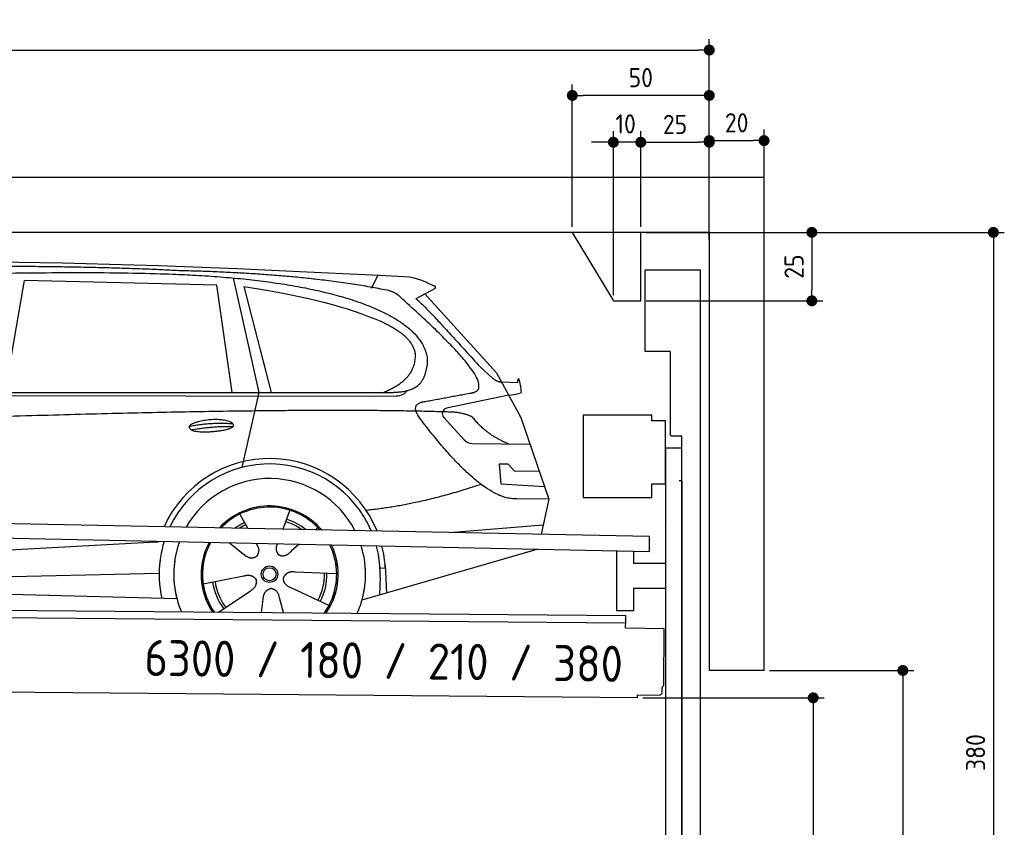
# Model space of a CAD drawing. Header units: millimetres. Extents: x -411 to 6777, y 0 to 6577.
# Tile 6 of 6: x 3183 to 6777, y 3627 to 6577. Entities that reach past the tile are written whole.
import ezdxf

# ---------------------------------------------------------------- set-up
doc = ezdxf.new("R2010")
doc.units = ezdxf.units.MM
doc.layers.add('4', color=3, linetype='Continuous')
for name, color, linetype, lineweight in [('car', 10, 'Continuous', 25), ('Freiraum', 7, 'Continuous', 25), ('Logo', 7, 'Continuous', 25), ('Plattform', 7, 'Continuous', 25), ('Ständer vorne', 7, 'Continuous', 25), ('Tor', 200, 'Continuous', 25)]:
    doc.layers.add(name, color=color, linetype=linetype, lineweight=lineweight)
doc.styles.get("Standard").update_dxf_attribs({"font": 'ISOCP.SHX'})
doc.dimstyles.new('GEN-ISO', dxfattribs={"dimscale": 20, "dimtxt": 3.5, "dimasz": 2, "dimexe": 2, "dimexo": 1, "dimgap": 1.5, "dimtad": 1, "dimdec": 1, "dimlfac": 0.1, "dimdsep": 46, "dimtxsty": 'STANDARD', "dimblk": 'PUNKT', "dimcen": 2, "dimclrd": 256, "dimclre": 256, "dimclrt": 2, "dimadec": 0, "dimazin": 0, "dimtp": 0.1, "dimtm": 0.1, "dimtfac": 0.71, "dimtdec": 1, "dimtmove": 2, "dimatfit": 3, "dimldrblk": 'PUNKT', "dimfxl": 2, "dimtolj": 1, "dimarcsym": 0})

# ---------------------------------------------------------------- blocks, each defined once
blk = doc.blocks.new('PUNKT')
at = {"layer": '4', "color": 0, "linetype": 'ByBlock'}
blk.add_line((-0.5, 0), (-1, 0), dxfattribs=at)
at = {"layer": '4', "color": 0, "linetype": 'ByBlock', "const_width": 0.5}
blk.add_lwpolyline([(-0.25, 0, 1), (0.25, 0, 1)], format="xyb", close=True, dxfattribs=at)
blk = doc.blocks.new('*D143')
at = {"layer": '4', "lineweight": -2, "transparency": 16777216}
for p, q in [((5720, 5800), (6776.9, 5800)), ((6736.9, 5760), (6736.9, 2040)), ((6295.4, 2000), (6776.9, 2000))]:
    blk.add_line(p, q, dxfattribs=at)
at = {"layer": 'Defpoints', "color": 0, "transparency": 16777216}
for p in [(5700, 5800), (6275.4, 2000), (6736.9, 2000)]:
    blk.add_point(p, dxfattribs=at)
at = {"layer": '4', "lineweight": -2, "transparency": 16777216, "xscale": 40, "yscale": 40, "zscale": 40}
for p, rotation in [((6736.9, 5800), 90), ((6736.9, 2000), 270)]:
    blk.add_blockref('PUNKT', p, dxfattribs=dict(at, rotation=rotation))
at = {"layer": '4', "color": 2, "transparency": 16777216, "insert": (6671.9, 3900), "char_height": 70, "attachment_point": 5, "rotation": 90}
blk.add_mtext('380', dxfattribs=at)
blk = doc.blocks.new('*D145')
at = {"layer": '4', "lineweight": -2, "transparency": 16777216}
for p, q in [((5920, 4200), (6446.5, 4200)), ((6406.5, 4160), (6406.5, 2040)), ((6295.4, 2000), (6446.5, 2000))]:
    blk.add_line(p, q, dxfattribs=at)
at = {"layer": 'Defpoints', "color": 0, "transparency": 16777216}
for p in [(5900, 4200), (6275.4, 2000), (6406.5, 2000)]:
    blk.add_point(p, dxfattribs=at)
at = {"layer": '4', "lineweight": -2, "transparency": 16777216, "xscale": 40, "yscale": 40, "zscale": 40}
for p, rotation in [((6406.5, 4200), 90), ((6406.5, 2000), 270)]:
    blk.add_blockref('PUNKT', p, dxfattribs=dict(at, rotation=rotation))
at = {"layer": '4', "color": 2, "transparency": 16777216, "insert": (6341.5, 3100), "char_height": 70, "attachment_point": 5, "rotation": 90}
blk.add_mtext('H2', dxfattribs=at)
blk = doc.blocks.new('*D146')
at = {"layer": '4', "lineweight": -2, "transparency": 16777216}
for p, q in [((200, 5770.9), (200, 6505.8)), ((5700, 5970.9), (5700, 6505.8)), ((240, 6465.8), (5660, 6465.8))]:
    blk.add_line(p, q, dxfattribs=at)
at = {"layer": 'Defpoints', "color": 0, "transparency": 16777216}
for p in [(5700, 6465.8), (5700, 5950.9), (200, 5750.9)]:
    blk.add_point(p, dxfattribs=at)
at = {"layer": '4', "lineweight": -2, "transparency": 16777216, "xscale": 40, "yscale": 40, "zscale": 40, "rotation": 180}
blk.add_blockref('PUNKT', (200, 6465.8), dxfattribs=at)
at = {"layer": '4', "lineweight": -2, "transparency": 16777216, "xscale": 40, "yscale": 40, "zscale": 40}
blk.add_blockref('PUNKT', (5700, 6465.8), dxfattribs=at)
at = {"layer": '4', "color": 2, "transparency": 16777216, "insert": (2950, 6530.8), "char_height": 70, "attachment_point": 5}
blk.add_mtext('550', dxfattribs=at)
blk = doc.blocks.new('*D147')
at = {"layer": '4', "lineweight": -2, "transparency": 16777216}
for p, q in [((5457.5, 4100), (6119.3, 4100)), ((6079.3, 4060), (6079.3, 2040)), ((6099.3, 2000), (6119.3, 2000))]:
    blk.add_line(p, q, dxfattribs=at)
at = {"layer": 'Defpoints', "color": 0, "transparency": 16777216}
for p in [(5437.5, 4100), (6079.3, 2000), (6079.3, 2000)]:
    blk.add_point(p, dxfattribs=at)
at = {"layer": '4', "lineweight": -2, "transparency": 16777216, "xscale": 40, "yscale": 40, "zscale": 40}
for p, rotation in [((6079.3, 4100), 90), ((6079.3, 2000), 270)]:
    blk.add_blockref('PUNKT', p, dxfattribs=dict(at, rotation=rotation))
at = {"layer": '4', "color": 2, "transparency": 16777216, "insert": (6004.7, 2909.2), "char_height": 70, "attachment_point": 5, "rotation": 90}
blk.add_mtext('210', dxfattribs=at)
blk = doc.blocks.new('*D148')
at = {"layer": '4', "lineweight": -2, "transparency": 16777216}
for p, q in [((5450, 5971.3), (5450, 6169.1)), ((5700, 5970.9), (5700, 6169.1)), ((5490, 6129.1), (5660, 6129.1))]:
    blk.add_line(p, q, dxfattribs=at)
at = {"layer": 'Defpoints', "color": 0, "transparency": 16777216}
for p in [(5700, 6129.1), (5450, 5951.3), (5700, 5950.9)]:
    blk.add_point(p, dxfattribs=at)
at = {"layer": '4', "lineweight": -2, "transparency": 16777216, "xscale": 40, "yscale": 40, "zscale": 40, "rotation": 180}
blk.add_blockref('PUNKT', (5450, 6129.1), dxfattribs=at)
at = {"layer": '4', "lineweight": -2, "transparency": 16777216, "xscale": 40, "yscale": 40, "zscale": 40}
blk.add_blockref('PUNKT', (5700, 6129.1), dxfattribs=at)
at = {"layer": '4', "color": 2, "transparency": 16777216, "insert": (5575, 6194.2), "char_height": 70, "attachment_point": 5}
blk.add_mtext('25', dxfattribs=at)
blk = doc.blocks.new('*D149')
at = {"layer": '4', "lineweight": -2, "transparency": 16777216}
for p, q in [((5200, 5820), (5200, 6340.1)), ((5700, 5820), (5700, 6340.1)), ((5660, 6300.1), (5240, 6300.1))]:
    blk.add_line(p, q, dxfattribs=at)
at = {"layer": 'Defpoints', "color": 0, "transparency": 16777216}
for p in [(5200, 6300.1), (5200, 5800), (5700, 5800)]:
    blk.add_point(p, dxfattribs=at)
at = {"layer": '4', "lineweight": -2, "transparency": 16777216, "xscale": 40, "yscale": 40, "zscale": 40, "rotation": 180}
blk.add_blockref('PUNKT', (5200, 6300.1), dxfattribs=at)
at = {"layer": '4', "lineweight": -2, "transparency": 16777216, "xscale": 40, "yscale": 40, "zscale": 40}
blk.add_blockref('PUNKT', (5700, 6300.1), dxfattribs=at)
at = {"layer": '4', "color": 2, "transparency": 16777216, "insert": (5450, 6365.1), "char_height": 70, "attachment_point": 5}
blk.add_mtext('50', dxfattribs=at)
blk = doc.blocks.new('*D150')
at = {"layer": '4', "lineweight": -2, "transparency": 16777216}
for p, q in [((5470, 5800), (6114.4, 5800)), ((6074.4, 5760), (6074.4, 5590)), ((5470, 5550), (6114.4, 5550))]:
    blk.add_line(p, q, dxfattribs=at)
at = {"layer": 'Defpoints', "color": 0, "transparency": 16777216}
for p in [(5450, 5800), (5450, 5550), (6074.4, 5550)]:
    blk.add_point(p, dxfattribs=at)
at = {"layer": '4', "lineweight": -2, "transparency": 16777216, "xscale": 40, "yscale": 40, "zscale": 40}
for p, rotation in [((6074.4, 5800), 90), ((6074.4, 5550), 270)]:
    blk.add_blockref('PUNKT', p, dxfattribs=dict(at, rotation=rotation))
at = {"layer": '4', "color": 2, "transparency": 16777216, "insert": (6009.4, 5675), "char_height": 70, "attachment_point": 5, "rotation": 90}
blk.add_mtext('25', dxfattribs=at)
blk = doc.blocks.new('*D151')
at = {"layer": '4', "lineweight": -2, "transparency": 16777216}
for p, q in [((5350, 5570), (5350, 6169.1)), ((5450, 5820), (5450, 6169.1)), ((5310, 6129.1), (5270, 6129.1)), ((5450, 6129.1), (5350, 6129.1)), ((5490, 6129.1), (5530, 6129.1))]:
    blk.add_line(p, q, dxfattribs=at)
at = {"layer": 'Defpoints', "color": 0, "transparency": 16777216}
for p in [(5350, 6129.1), (5450, 5800), (5350, 5550)]:
    blk.add_point(p, dxfattribs=at)
at = {"layer": '4', "lineweight": -2, "transparency": 16777216, "xscale": 40, "yscale": 40, "zscale": 40}
blk.add_blockref('PUNKT', (5350, 6129.1), dxfattribs=at)
at = {"layer": '4', "lineweight": -2, "transparency": 16777216, "xscale": 40, "yscale": 40, "zscale": 40, "rotation": 180}
blk.add_blockref('PUNKT', (5450, 6129.1), dxfattribs=at)
at = {"layer": '4', "color": 2, "transparency": 16777216, "insert": (5394.7, 6196.1), "char_height": 70, "attachment_point": 5}
blk.add_mtext('10', dxfattribs=at)
blk = doc.blocks.new('Car')
at = {"layer": 'car'}
for p, q in [((4416, 5636.7), (4439.8, 5684.2)), ((3081.8, 5243.1), (3148.9, 5652.9)), ((3850.6, 5643), (3148.9, 5652.9)), ((3910.1, 5251.1), (3850.6, 5643)), ((3910.6, 5669.5), (4007.3, 5252.1)), ((3950.2, 5638.8), (4053.3, 5252.5)), ((4647.5, 5638.1), (4577.4, 5598.9)), ((4610.6, 5617.5), (4875, 5331.6)), ((4814.7, 5352.7), (4860.3, 5312.8)), ((4875, 5331.6), (4965.6, 5169.4)), ((4892.9, 5299.6), (4953.1, 5297.5)), ((1829.9, 5231), (4481.7, 5256.7)), ((4007.3, 5252.1), (3948.9, 4977.9)), ((4920.3, 5250.5), (4693.9, 5200.6)), ((4920.3, 5250.5), (4948, 5254.5)), ((1783, 5221.7), (4426.3, 5242.7)), ((4426.3, 5242.7), (4509.1, 5244.1)), ((4683.5, 5167.5), (4758.6, 5086.3)), ((4965.6, 5169.4), (5070, 4871.8)), ((4787.8, 5073.4), (4999.6, 5072.6)), ((4920.3, 4998.5), (4887.6, 4998.5)), ((4887.6, 4998.5), (4894.5, 4927.1)), ((4944.1, 4972.7), (4920.3, 4998.5)), ((5034.6, 4972.7), (4944.1, 4972.7)), ((4894.5, 4927.1), (5053.6, 4918.5)), ((5070, 4871.8), (4953.1, 4872.2)), ((5070, 4871.8), (5043.3, 4743.9)), ((4125, 4823), (4100.1, 4754)), ((3942.9, 4807.6), (3972.4, 4755.4)), ((3971.1, 4757.8), (3972.4, 4755.4)), ((4227.1, 4761.2), (4219.4, 4752.7)), ((4707.4, 4747.5), (5050.5, 4778.4)), ((1745.3, 4581.9), (3614.3, 4701.2)), ((3614.3, 4701.2), (3646.7, 4703.2)), ((3906.1, 4701.6), (3957.7, 4661.5)), ((3906.4, 4701.6), (3967.1, 4654.4)), ((4003.4, 4700.5), (4009.6, 4689.5)), ((4080.5, 4699.6), (4076.8, 4689.2)), ((4159.3, 4698.6), (4132.6, 4674.6)), ((5027.4, 4688.4), (4391.4, 4497)), ((5032.1, 4689.8), (4988.4, 4676.7)), ((4475.3, 4615.1), (4456.1, 4613.9)), ((4474.6, 4627.2), (4481.1, 4524)), ((1765.1, 4530), (3650.5, 4588.6)), ((3810.9, 4551.5), (3959.3, 4581.8)), ((4298, 4592.7), (4146.7, 4597.7)), ((4456.8, 4581.4), (4455.7, 4516.4)), ((1666.6, 4531.7), (3715.6, 4497)), ((4270.9, 4476.5), (4133, 4539.2)), ((3868.1, 4448.9), (3982.6, 4526.5)), ((4025.2, 4449), (4030.7, 4497.4)), ((4105.9, 4449), (4090.5, 4502.5))]:
    blk.add_line(p, q, dxfattribs=at)
for radius in [30.1, 23.6]:
    blk.add_circle((4053.1, 4588.8), radius, dxfattribs=at)
for centre, radius, start, end in [((4698.2, 5181), 20, 102.4358, 222.7473), ((4788, 5113.4), 40, 222.7473, 269.7861), ((4053.5, 4588.2), 422.7, 22.5487, 156.2143), ((4053.5, 4588.2), 403.4, 23.7263, 155.0367), ((4053.5, 4588.2), 350, 27.7494, 151.0136), ((4053.5, 4588.2), 250, 41.078, 137.685), ((4053.5, 4588.2), 250, 41.078, 137.685), ((4053.5, 4588.2), 250, 41.078, 137.685), ((4053.1, 4588.8), 245, 41.9641, 136.7989), ((4053.1, 4588.8), 200.6, 55.0934, 73.5463), ((4053.1, 4588.8), 209.6, 51.6404, 73.3995), ((4053.1, 4588.8), 209.6, 116.262, 127.1225), ((4053.1, 4588.8), 200.6, 116.1152, 123.6695), ((4053.1, 4588.8), 245, 41.9641, 44.7348), ((4053.5, 4588.2), 422.7, 164.0109, 164.2126), ((4053.5, 4588.2), 422.7, 164.0109, 164.2126), ((4053.5, 4588.2), 403.4, 163.2593, 179.9464), ((4053.5, 4588.2), 403.4, 163.2593, 179.9464), ((4053.5, 4588.2), 350, 160.7243, 195.1055), ((4053.5, 4588.2), 350, 160.7243, 195.1055), ((4053.5, 4588.2), 250, 152.8016, 213.8648), ((4053.5, 4588.2), 250, 152.8016, 213.4506), ((4053.5, 4588.2), 250, 152.8016, 213.4506), ((4053.1, 4588.8), 245, 152.3519, 188.7348), ((4053.1, 4588.8), 245, 152.3519, 188.7348), ((4053.5, 4588.2), 250, 326.1848, 25.8498), ((4053.5, 4588.2), 250, 326.1848, 25.8498), ((4053.1, 4588.8), 245, 0.9266, 26.2995), ((4053.5, 4588.2), 350, 344.8945, 17.9271), ((4053.5, 4588.2), 350, 344.8945, 17.9271), ((4053.5, 4588.2), 403.4, 3.6504, 15.3921), ((4053.5, 4588.2), 403.4, 3.6504, 15.3921), ((4053.5, 4588.2), 422.7, 3.6504, 14.6404), ((4053.5, 4588.2), 422.7, 3.6504, 14.6404), ((4053.5, 4588.2), 403.4, 173.0827, 193.1146), ((4053.5, 4588.2), 350, 172.1254, 203.4635), ((4053.5, 4588.2), 250, 169.2195, 213.8648), ((4053.1, 4588.8), 245, 169.1336, 214.8006), ((4053.1, 4588.8), 245, 325.2489, 9.5178), ((4053.5, 4588.2), 250, 326.1848, 9.4319), ((4053.5, 4588.2), 350, 336.586, 6.526), ((4053.5, 4588.2), 403.4, 359.0315, 5.5686), ((4053.5, 4588.2), 422.7, 3.6504, 3.7403), ((4053.1, 4588.8), 200.6, 332.1152, 1.5463), ((4053.1, 4588.8), 209.6, 332.262, 1.3995), ((4053.1, 4588.8), 209.6, 188.262, 217.3995), ((4053.1, 4588.8), 200.6, 188.1152, 217.5463)]:
    blk.add_arc(centre, radius, start, end, dxfattribs=at)
for points, degree in [([(2208.8, 5672.9), (2495.8, 5737.1), (3380.9, 5732), (4553.4, 5679.4)], 3), ([(3703.5, 5694.3), (3355.1, 5710.5), (2739.2, 5700.1)], 2), ([(4479.1, 5628.3), (4177.9, 5688.2), (3703.5, 5694.3)], 2), ([(4553.4, 5679.4), (4600.3, 5670.4), (4609.2, 5662.2), (4646.7, 5646.7)], 3), ([(4647.5, 5638.1), (4649.1, 5639.7), (4649.8, 5642.8), (4649.2, 5645.6), (4646.7, 5646.7)], 4), ([(3950.2, 5638.8), (4204.6, 5602.2), (4318.1, 5567.6), (4451.4, 5516.1)], 3), ([(4528.7, 5598), (4510.6, 5619.7), (4479.1, 5628.3)], 2), ([(4793.6, 5260), (4882.8, 5288.8), (4528.7, 5598)], 2), ([(4577.4, 5598.9), (4585.2, 5603.3), (4814.7, 5352.7)], 2), ([(4451.4, 5516.1), (4566, 5465.1), (4576.8, 5400.1)], 2), ([(4576.8, 5400.1), (4582.4, 5305.6), (4465.1, 5256.5)], 2), ([(4481.7, 5256.7), (4531.8, 5257.2), (4604.8, 5262.5), (4612.5, 5309.4), (4620.8, 5352.6)], 4), ([(4860.3, 5312.8), (4868.6, 5305.6), (4881.9, 5298), (4891, 5298), (4892.9, 5299.6)], 4), ([(4953.1, 5297.5), (4954.3, 5336.4), (4965.6, 5262.2)], 2), ([(4509.1, 5244.1), (4528.4, 5244.9), (4543.1, 5254), (4550.4, 5264.3)], 3), ([(4580.3, 5277.2), (4580.4, 5277.3), (4580.5, 5277.3), (4580.5, 5277.3)], 3), ([(4965.6, 5262.2), (4965.9, 5258.5), (4960.4, 5256.8), (4948, 5254.5)], 3), ([(4599.5, 5159.2), (4555.1, 5217.5), (4615, 5224.7)], 2), ([(4701, 5187), (3824.4, 5207.4), (1392.3, 5072.9)], 2), ([(4788.9, 5169.4), (4751.4, 5187.5), (4701, 5187)], 2), ([(4953.1, 4872.2), (4827.4, 4864), (4599.5, 5159.2)], 2), ([(4920.3, 5072.9), (4834.6, 5108), (4788.9, 5169.4)], 2), ([(3755.6, 5126.2), (3831, 5143.1), (3914.5, 5137.3)], 2), ([(3762.8, 5113.4), (3836.8, 5128), (3914.7, 5127.3)], 2), ([(4821.2, 4923.6), (4596.5, 4846.1), (4403.7, 4824.9)], 2), ([(3958, 4661.5), (3981.5, 4639.8), (4004.7, 4653.4)], 2), ([(3959.3, 4581.8), (3989.9, 4590.8), (4004.7, 4568.4)], 2), ([(3982.6, 4526.5), (4010.4, 4542.2), (4004.7, 4568.4)], 2), ([(4133, 4539.2), (4102.9, 4550), (4104.2, 4576.8)], 2), ([(4146.7, 4597.7), (4115, 4601.4), (4104.2, 4576.8)], 2), ([(4030.7, 4497.4), (4031.6, 4529.4), (4057.5, 4536.5)], 2), ([(4090.5, 4502.5), (4084.2, 4533.8), (4057.5, 4536.5)], 2)]:
    blk.add_open_spline(points, degree=degree, dxfattribs=at)
for points, degree, knots in [([(2378.5, 5660.7), (2405, 5663), (2544.4, 5666.1), (3565.6, 5695.6), (4185.9, 5694.9), (4642.9, 5526.4), (4620.8, 5352.6)], 4, [0.0821318, 0.0821318, 0.0821318, 0.0821318, 0.0821318, 0.258851, 0.508851, 1, 1, 1, 1, 1]), ([(4615, 5224.7), (4781.6, 5257.3), (4784.5, 5257.9), (4792.8, 5259.8), (4793.6, 5260)], 1, [0.1611508, 0.1611508, 1, 1.0196119, 1.078724, 1.0847856, 1.0847856]), ([(3762.8, 5113.4), (3739.2, 5129.8), (3784.6, 5145.5), (3867.3, 5165.7), (3960.3, 5132.6), (3898.3, 5108.8), (3789.2, 5101.6), (3767.7, 5110.4), (3762.8, 5113.4)], 5, [0, 0, 0, 0, 0, 0, 0.300106, 0.500106, 0.700106, 1, 1, 1, 1, 1, 1]), ([(4009.6, 4689.5), (4011.3, 4685.5), (4012.3, 4681.5), (4012.6, 4677.6), (4013.4, 4669), (4010.7, 4660.9), (4004.7, 4653.4)], 3, [0.2167758, 0.2167758, 0.2167758, 0.2167758, 0.4600873, 0.4600873, 0.4600873, 1, 1, 1, 1]), ([(4076.8, 4689.2), (4076.3, 4686.1), (4076, 4683.1), (4076.1, 4680.1), (4076.5, 4677.3), (4077.3, 4671.6), (4079.4, 4666.2), (4083, 4661.7), (4087.9, 4658.8)], 4, [0.3191838, 0.3191838, 0.3191838, 0.3191838, 0.3191838, 0.5438253, 0.5438253, 0.5438253, 0.5438253, 1, 1, 1, 1, 1]), ([(4132.6, 4674.6), (4132.6, 4674.6), (4132.6, 4674.6), (4132.6, 4674.6), (4132.6, 4674.6), (4123.5, 4664.8), (4112.9, 4654.7), (4098.7, 4652.2), (4087.9, 4658.8)], 4, [-0.000003, -0.000003, -0.000003, -0.000003, -0.000003, 0, 0, 0, 0, 1, 1, 1, 1, 1])]:
    blk.add_open_spline(points, degree=degree, knots=knots, dxfattribs=at)
blk = doc.blocks.new('*D157')
at = {"layer": '4', "lineweight": -2, "transparency": 16777216}
for p, q in [((5700, 5770.9), (5700, 6175.1)), ((5900, 5970.8), (5900, 6175.1)), ((5740, 6135.1), (5860, 6135.1))]:
    blk.add_line(p, q, dxfattribs=at)
at = {"layer": 'Defpoints', "color": 0, "transparency": 16777216}
for p in [(5900, 6135.1), (5900, 5950.8), (5700, 5750.9)]:
    blk.add_point(p, dxfattribs=at)
at = {"layer": '4', "lineweight": -2, "transparency": 16777216, "xscale": 40, "yscale": 40, "zscale": 40, "rotation": 180}
blk.add_blockref('PUNKT', (5700, 6135.1), dxfattribs=at)
at = {"layer": '4', "lineweight": -2, "transparency": 16777216, "xscale": 40, "yscale": 40, "zscale": 40}
blk.add_blockref('PUNKT', (5900, 6135.1), dxfattribs=at)
at = {"layer": '4', "color": 2, "transparency": 16777216, "insert": (5800, 6200.1), "char_height": 70, "attachment_point": 5}
blk.add_mtext('20', dxfattribs=at)
blk = doc.blocks.new('Plattform OG 6200 550')
at = {"layer": 'Plattform'}
for p, q in [((5482.3, 4689.6), (348.5, 4792)), ((5481.2, 4633.6), (347.5, 4741)), ((5481.2, 4633.6), (5482.3, 4689.5)), ((5361.5, 4636.1), (5361.5, 4418.3)), ((5423.5, 4634.7), (5423.5, 4590.8)), ((5539.9, 4590.8), (5423.5, 4590.8)), ((5423.5, 4500.8), (5423.5, 4418.3)), ((5423.5, 4500.8), (5539.9, 4500.8)), ((440.2, 4443.6), (5395, 4400.4)), ((446, 4416.5), (5394.8, 4373.4)), ((5423.5, 4418.3), (5361.5, 4418.3)), ((5394.9, 4380.2), (5395, 4395.2)), ((5395, 4395.2), (5395, 4400.4)), ((5394.7, 4356.2), (5394.9, 4380.2)), ((5394.7, 4356.2), (5534.1, 4353)), ((5534.1, 4353), (5532.3, 4144)), ((5437.5, 4100), (372.6, 4144.2)), ((5527.6, 4120.1), (5527.8, 4138.2)), ((5437.5, 4100), (5437.5, 4110.8)), ((5437.5, 4110.8), (5517.5, 4110.1))]:
    blk.add_line(p, q, dxfattribs=at)
for centre, radius, start, end in [((5526.2, 4144.1), 6.08, 284.5689, 358.9086), ((5517.6, 4120.1), 10, 269.5, 359.5)]:
    blk.add_arc(centre, radius, start, end, dxfattribs=at)
blk = doc.blocks.new('Ständer vorne ab 340')
at = {"layer": 'Ständer vorne'}
for p, q in [((5240, 5132), (5240, 4832)), ((5490, 5132), (5240, 5132)), ((5490, 5112), (5490, 5132)), ((5540, 5112), (5490, 5112)), ((5540, 4882), (5540, 5112)), ((5540.2, 5012), (5539.8, 5012)), ((5540, 5012), (5540, 2000)), ((5600, 5012), (5540, 5012)), ((5600, 1998.7), (5600, 5012)), ((5490, 4832), (5490, 4882)), ((5490, 4882), (5540, 4882)), ((5240, 4832), (5490, 4832)), ((5540, 4727.4), (5540, 4728.4)), ((5511.2, 1995), (5511.2, 1987)), ((5595.1, 1995), (5511.2, 1995)), ((5511.2, 1987), (5600, 1987)), ((5600, 1987), (5600, 1990))]:
    blk.add_line(p, q, dxfattribs=at)
blk = doc.blocks.new('Tor ab 370 Gebäude')
at = {"layer": 'Tor'}
for p, q in [((5465.6, 5364.5), (5465.6, 5663)), ((5465.6, 5663), (5668, 5663)), ((5668, 1987), (5668, 5663)), ((5557, 5364.5), (5465.6, 5364.5)), ((5557, 5364.5), (5557, 5063)), ((5562, 5057.1), (5600, 5057)), ((5600, 4892), (5600, 5057)), ((5600, 4892), (5590, 4892)), ((5600, 4892), (5600, 1987)), ((5600, 1987), (5600, 4892)), ((5668, 1987), (5600, 1987))]:
    blk.add_line(p, q, dxfattribs=at)
blk.add_arc((5563, 5063), 6, 180, 260.4059, dxfattribs=at)
blk = doc.blocks.new('Gebäude_380_GT180')
for p, q in [((5900, 6000), (0, 6000)), ((5900, 4200), (5900, 6000)), ((5700, 5800), (200, 5800)), ((5700, 5800), (5700, 4200)), ((5900, 4200), (5700, 4200))]:
    blk.add_line(p, q)
at = {"layer": 'Freiraum'}
blk.add_lwpolyline([(5200, 5800), (5350, 5550), (5450, 5550), (5450, 5800)], dxfattribs=at)

msp = doc.modelspace()

# ---------------------------------------------------------------- block references
msp.add_blockref('Gebäude_380_GT180', (0, 0))
at = {"layer": 'car', "rotation": 359.4752422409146}
msp.add_blockref('Car', (0, 0), dxfattribs=at)
at = {"layer": 'Plattform'}
msp.add_blockref('Plattform OG 6200 550', (0, 0), dxfattribs=at)
at = {"layer": 'Ständer vorne'}
msp.add_blockref('Ständer vorne ab 340', (0, 0), dxfattribs=at)
at = {"layer": 'Tor', "linetype": 'ByBlock'}
msp.add_blockref('Tor ab 370 Gebäude', (0, 0), dxfattribs=at)

# ---------------------------------------------------------------- texts
at = {"layer": 'Logo'}
msp.add_text('6300 / 180 / 210 / 380', height=132, rotation=359.26586, dxfattribs=at).set_placement((3637.63, 4180.22))

# ---------------------------------------------------------------- dimensions: what is measured, and where the dimension line sits
at = {"layer": '4'}
for base, p1, p2, override, picture, middle in [((5700, 6465.8), (200, 5750.88), (5700, 5950.88), {"dimtdec": 3, "dimtolj": 0}, '*D146', (2950, 6530.8)), ((5200, 6300.12), (5700, 5800), (5200, 5800), {"dimtdec": 3, "dimtolj": 0}, '*D149', (5450, 6365.12)), ((5700, 6129.15), (5449.99, 5951.29), (5700, 5950.88), {"dimtdec": 3, "dimtolj": 0}, '*D148', (5575, 6194.16)), ((5900, 6135.09), (5700, 5750.88), (5900, 5950.82), {"dimtol": 0, "dimlim": 0, "dimtp": 0.1, "dimtm": 0.1, "dimtfac": 0.71, "dimtdec": 3, "dimtolj": 0, "dimtzin": 8}, '*D157', (5800, 6200.1))]:
    dim = msp.add_linear_dim(base=base, p1=p1, p2=p2, dimstyle='GEN-ISO', override=override, dxfattribs=at)
    dim.commit()
    dim.dimension.update_dxf_attribs({"geometry": picture, "text_midpoint": middle})
dim = msp.add_linear_dim(base=(5350, 6129.15), p1=(5449.99, 5800), p2=(5350, 5550), dimstyle='GEN-ISO', override={"dimtdec": 3, "dimtolj": 0}, dxfattribs=at)
dim.commit()
dim.dimension.update_dxf_attribs({"geometry": '*D151', "text_midpoint": (5394.75, 6196.13), "dimtype": 160})
for base, p1, p2, override, picture, middle in [((6074.39, 5550), (5449.99, 5800), (5450, 5550), {"dimtdec": 3, "dimtolj": 0}, '*D150', (6009.39, 5675)), ((6736.86, 2000), (5700, 5800), (6275.45, 2000), {"dimdec": 0, "dimtdec": 3, "dimtolj": 0}, '*D143', (6671.86, 3900))]:
    dim = msp.add_linear_dim(base=base, p1=p1, p2=p2, angle=90, dimstyle='GEN-ISO', override=override, dxfattribs=at)
    dim.commit()
    dim.dimension.update_dxf_attribs({"geometry": picture, "text_midpoint": middle})
dim = msp.add_linear_dim(base=(6406.55, 2000), p1=(5900, 4200), p2=(6275.45, 2000), angle=90, text='H2', dimstyle='GEN-ISO', override={"dimdec": 0, "dimtdec": 3, "dimtolj": 0}, dxfattribs=at)
dim.commit()
dim.dimension.update_dxf_attribs({"geometry": '*D145', "text_midpoint": (6341.54, 3100)})
dim = msp.add_linear_dim(base=(6079.31, 2000), p1=(5437.5, 4099.97), p2=(6079.31, 2000), angle=90, dimstyle='GEN-ISO', override={"dimtdec": 3, "dimtolj": 0}, dxfattribs=at)
dim.commit()
dim.dimension.update_dxf_attribs({"geometry": '*D147', "text_midpoint": (6004.71, 2909.23), "dimtype": 160})

doc.saveas('drawing.dxf')
